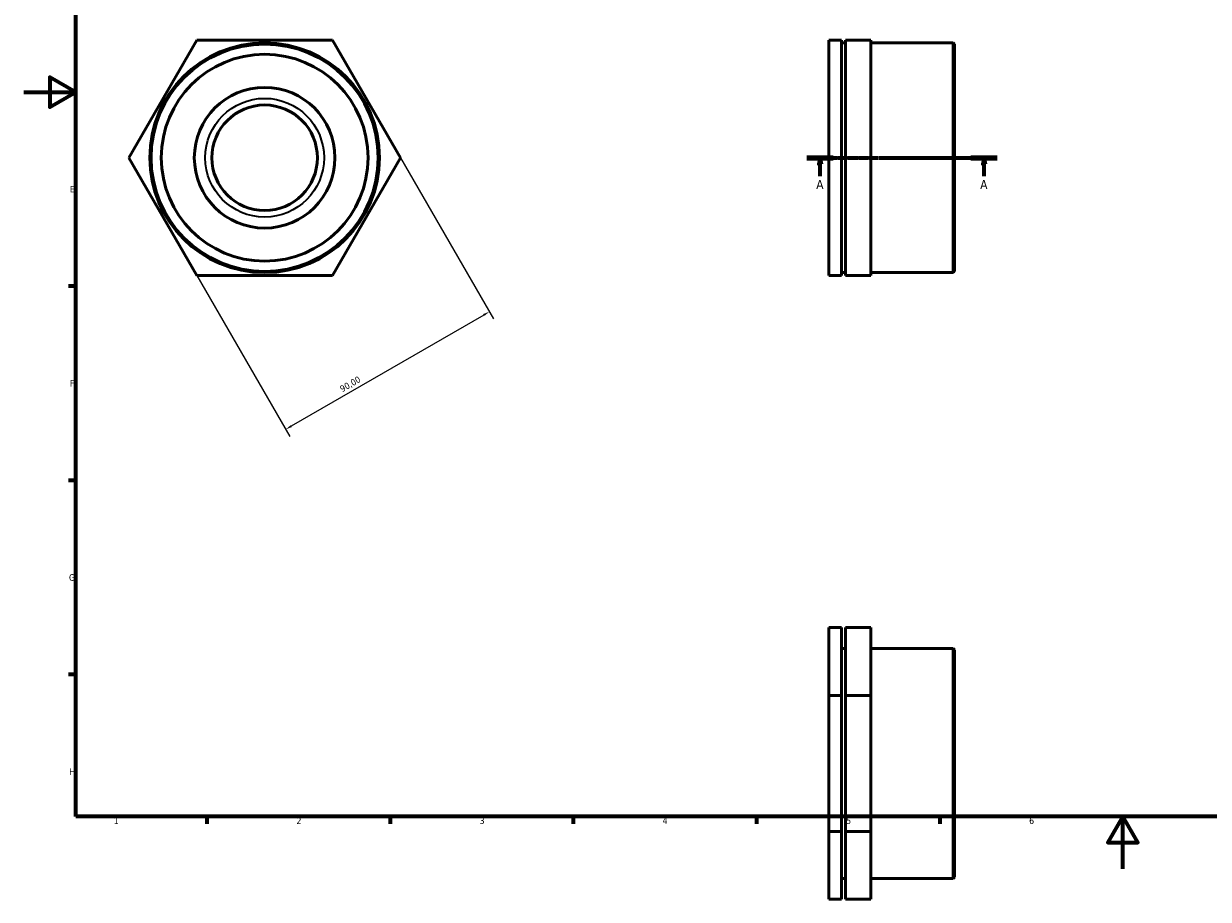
# Model space of a CAD drawing. Header units: millimetres. Extents: x 0 to 906, y -12 to 615.
# Tile 1 of 3: x 0 to 453, y -12 to 323. Entities that reach past the tile are written whole.
import ezdxf

# ---------------------------------------------------------------- set-up
doc = ezdxf.new("R2010")
doc.units = ezdxf.units.MM
doc.linetypes.add('CHAIN', pattern=[0.7087, 0.4724, -0.0591, 0.1181, -0.0591])
for name, color, linetype, lineweight in [('Border (ISO)', 7, 'Continuous', 70), ('Dimension (ISO)', 7, 'Continuous', 25), ('Section Line (ISO)', 7, 'CHAIN', 70), ('Visible (ISO)', 7, 'Continuous', 50), ('Visible Narrow (ISO)', 7, 'Continuous', 35)]:
    doc.layers.add(name, color=color, linetype=linetype, lineweight=lineweight)
doc.styles.add('Label Text (ISO)', font='tahoma.ttf')
doc.styles.add('Note Text (ISO)', font='tahoma.ttf')
doc.dimstyles.new('Default (ISO)', dxfattribs={"dimtxt": 2.5, "dimasz": 2.5, "dimexe": 3.175, "dimexo": 0, "dimgap": 0.762, "dimtad": 1, "dimrnd": 1e-08, "dimzin": 0, "dimtxsty": 'Note Text (ISO)', "dimcen": 0.09, "dimdle": 10, "dimclrd": 256, "dimclre": 256, "dimclrt": 232, "dimazin": 0, "dimtfac": 1.40208, "dimtmove": 0, "dimatfit": 3, "dimfxl": 1, "dimtolj": 1, "dimtzin": 0, "dimlwd": -1, "dimlwe": -1, "dimarcsym": 0})

# ---------------------------------------------------------------- blocks, each defined once
blk = doc.blocks.new('Borders Default Border')
at = {"layer": 'Border (ISO)'}
for p, q in [((20, 222.75), (17.1, 222.75)), ((20, 148.5), (17.1, 148.5)), ((20, 74.25), (17.1, 74.25)), ((70.08, 20), (70.08, 17.1)), ((140.17, 20), (140.17, 17.1)), ((210.25, 20), (210.25, 17.1)), ((280.33, 20), (280.33, 17.1)), ((350.42, 20), (350.42, 17.1))]:
    blk.add_line(p, q, dxfattribs=at)
at = {"layer": 'Border (ISO)', "flags": 128}
for points in [[(20, 20), (20, 574), (821, 574), (821, 20), (20, 20)], [(0, 297), (20, 297), (10, 302.77), (10, 291.23), (20, 297)], [(420.5, 0), (420.5, 20), (414.73, 10), (426.27, 10), (420.5, 20)]]:
    blk.add_lwpolyline(points, dxfattribs=at)
at = {"layer": 'Border (ISO)', "color": 232, "true_color": 0xca0064, "char_height": 2.5, "attachment_point": 7, "style": 'Note Text (ISO)'}
for s, insert in [('E', (17.64, 258.63)), ('F', (17.7, 184.38)), ('G', (17.31, 110.08)), ('H', (17.44, 35.88)), ('1', (34.48, 17.1)), ('2', (104.37, 17.1)), ('3', (174.43, 17.05)), ('4', (244.42, 17.1)), ('5', (314.64, 17.05)), ('6', (384.66, 17.05))]:
    blk.add_mtext(s, dxfattribs=dict(at, insert=insert))
blk = doc.blocks.new('2dTransSection0')
at = {"layer": 'Section Line (ISO)', "linetype": 'CHAIN'}
blk.add_line((299.63, 271.93), (372.43, 271.93), dxfattribs=at)
at = {"layer": 'Section Line (ISO)', "linetype": 'Continuous', "lineweight": 140}
for p, q in [((299.63, 271.93), (309.71, 271.93)), ((362.35, 271.93), (372.43, 271.93))]:
    blk.add_line(p, q, dxfattribs=at)
at = {"layer": 'Section Line (ISO)', "linetype": 'Continuous'}
for p, q in [((304.67, 271.93), (304.17, 269.43)), ((304.67, 269.43), (304.67, 271.93)), ((305.17, 269.43), (304.67, 271.93)), ((367.39, 271.93), (366.89, 269.43)), ((367.39, 269.43), (367.39, 271.93)), ((367.89, 269.43), (367.39, 271.93)), ((304.17, 269.43), (305.17, 269.43)), ((304.67, 264.83), (304.67, 269.43)), ((366.89, 269.43), (367.89, 269.43)), ((367.39, 264.83), (367.39, 269.43))]:
    blk.add_line(p, q, dxfattribs=at)
at = {"layer": 'Section Line (ISO)', "linetype": 'Continuous', "flags": 128}
for points in [[(305.17, 269.43), (304.67, 271.93), (304.17, 269.43), (305.17, 269.43)], [(367.89, 269.43), (367.39, 271.93), (366.89, 269.43), (367.89, 269.43)]]:
    blk.add_lwpolyline(points, dxfattribs=at)
at = {"layer": 'Section Line (ISO)'}
for points in [[(305.17, 269.43), (304.67, 271.93), (304.17, 269.43), (305.17, 269.43)], [(367.89, 269.43), (367.39, 271.93), (366.89, 269.43), (367.89, 269.43)]]:
    blk.add_solid(points, dxfattribs=at)
at = {"layer": 'Section Line (ISO)', "char_height": 3.5, "attachment_point": 7, "style": 'Label Text (ISO)'}
for insert in [(303.18, 259.93), (365.9, 259.93)]:
    blk.add_mtext('A', dxfattribs=dict(at, insert=insert))
blk = doc.blocks.new('*D8')
at = {"layer": 'Defpoints', "color": 0, "transparency": 16777216}
for p in [(144.14, 271.93), (66.2, 226.93), (100.21, 168.02)]:
    blk.add_point(p, dxfattribs=at)
at = {"layer": 'Dimension (ISO)', "transparency": 16777216}
for p, q in [((144.14, 271.93), (179.74, 210.27)), ((66.2, 226.93), (101.79, 165.27)), ((175.98, 211.77), (102.37, 169.27))]:
    blk.add_line(p, q, dxfattribs=at)
for points in [[(175.77, 212.13), (176.19, 211.41), (178.15, 213.02)], [(102.16, 169.63), (102.58, 168.91), (100.21, 168.02)]]:
    blk.add_solid(points, dxfattribs=at)
at = {"layer": 'Dimension (ISO)', "color": 232, "true_color": 0xca0064, "transparency": 16777216, "insert": (120.63, 184.35), "char_height": 2.5, "attachment_point": 1, "rotation": 30, "style": 'Note Text (ISO)'}
blk.add_mtext('\\A1;90,00', dxfattribs=at)

msp = doc.modelspace()

# ---------------------------------------------------------------- linework, layer by layer
at = {"layer": 'Visible (ISO)'}
for p, q in [((40.215, 271.927), (66.196, 316.927)), ((66.196, 316.927), (118.157, 316.927)), ((118.157, 316.927), (144.138, 271.927)), ((312.831, 316.927), (308.031, 316.927)), ((308.031, 316.927), (308.031, 271.927)), ((312.831, 271.927), (312.831, 316.927)), ((312.831, 315.869), (314.431, 315.869)), ((314.431, 316.927), (314.431, 271.927)), ((324.031, 316.927), (314.431, 316.927)), ((324.031, 271.927), (324.031, 316.927)), ((324.031, 315.869), (355.551, 315.869)), ((355.551, 227.985), (355.551, 315.869)), ((356.031, 315.389), (355.551, 315.869)), ((356.031, 315.389), (356.031, 228.465)), ((66.196, 226.927), (40.215, 271.927)), ((144.138, 271.927), (118.157, 226.927)), ((312.831, 271.927), (308.031, 271.927)), ((308.031, 271.927), (308.031, 226.927)), ((312.831, 226.927), (312.831, 271.927)), ((324.031, 271.927), (314.431, 271.927)), ((314.431, 271.927), (314.431, 226.927)), ((324.031, 226.927), (324.031, 271.927)), ((118.157, 226.927), (66.196, 226.927)), ((312.831, 226.927), (308.031, 226.927)), ((312.831, 227.985), (314.431, 227.985)), ((324.031, 226.927), (314.431, 226.927)), ((324.031, 227.985), (355.551, 227.985)), ((356.031, 228.465), (355.551, 227.985)), ((312.831, 92.208), (308.031, 92.208)), ((308.031, 92.208), (308.031, 66.228)), ((312.831, 66.228), (312.831, 92.208)), ((324.031, 92.208), (314.431, 92.208)), ((314.431, 92.208), (314.431, 66.228)), ((324.031, 66.228), (324.031, 92.208)), ((312.831, 84.189), (314.431, 84.189)), ((324.031, 84.189), (355.551, 84.189)), ((355.551, -3.695), (355.551, 84.189)), ((356.031, 83.709), (355.551, 84.189)), ((356.031, 83.709), (356.031, -3.215)), ((308.031, 66.228), (308.031, 14.266)), ((312.831, 66.228), (308.031, 66.228)), ((312.831, 14.266), (312.831, 66.228)), ((324.031, 66.228), (314.431, 66.228)), ((314.431, 66.228), (314.431, 14.266)), ((324.031, 14.266), (324.031, 66.228)), ((312.831, 14.266), (308.031, 14.266)), ((308.031, 14.266), (308.031, -11.715)), ((312.831, -11.715), (312.831, 14.266)), ((314.431, 14.266), (314.431, -11.715)), ((324.031, 14.266), (314.431, 14.266)), ((324.031, -11.715), (324.031, 14.266)), ((312.831, -3.695), (314.431, -3.695)), ((324.031, -3.695), (355.551, -3.695)), ((356.031, -3.215), (355.551, -3.695)), ((312.831, -11.715), (308.031, -11.715)), ((324.031, -11.715), (314.431, -11.715))]:
    msp.add_line(p, q, dxfattribs=at)
for radius in [43.942, 43.462, 39.548, 26.907, 20.18]:
    msp.add_circle((92.177, 271.927), radius, dxfattribs=at)
at = {"layer": 'Visible Narrow (ISO)'}
msp.add_circle((92.177, 271.927), 22.709, dxfattribs=at)

# ---------------------------------------------------------------- block references
msp.add_blockref('Borders Default Border', (0, 0))
at = {"layer": 'Section Line (ISO)'}
msp.add_blockref('2dTransSection0', (0, 0), dxfattribs=at)

# ---------------------------------------------------------------- dimensions: what is measured, and where the dimension line sits
at = {"layer": 'Dimension (ISO)'}
dim = msp.add_linear_dim(base=(100.205, 168.021), p1=(144.138, 271.927), p2=(66.196, 226.927), angle=30, dimstyle='Default (ISO)', override={"dimdec": 2, "dimtp": 0, "dimtm": 0, "dimtdec": 2, "dimtofl": 0, "dimatfit": 1}, dxfattribs=at)
dim.commit()
dim.dimension.update_dxf_attribs({"geometry": '*D8', "text_midpoint": (126.186, 183.021), "dimtype": 160})

doc.saveas('drawing.dxf')
